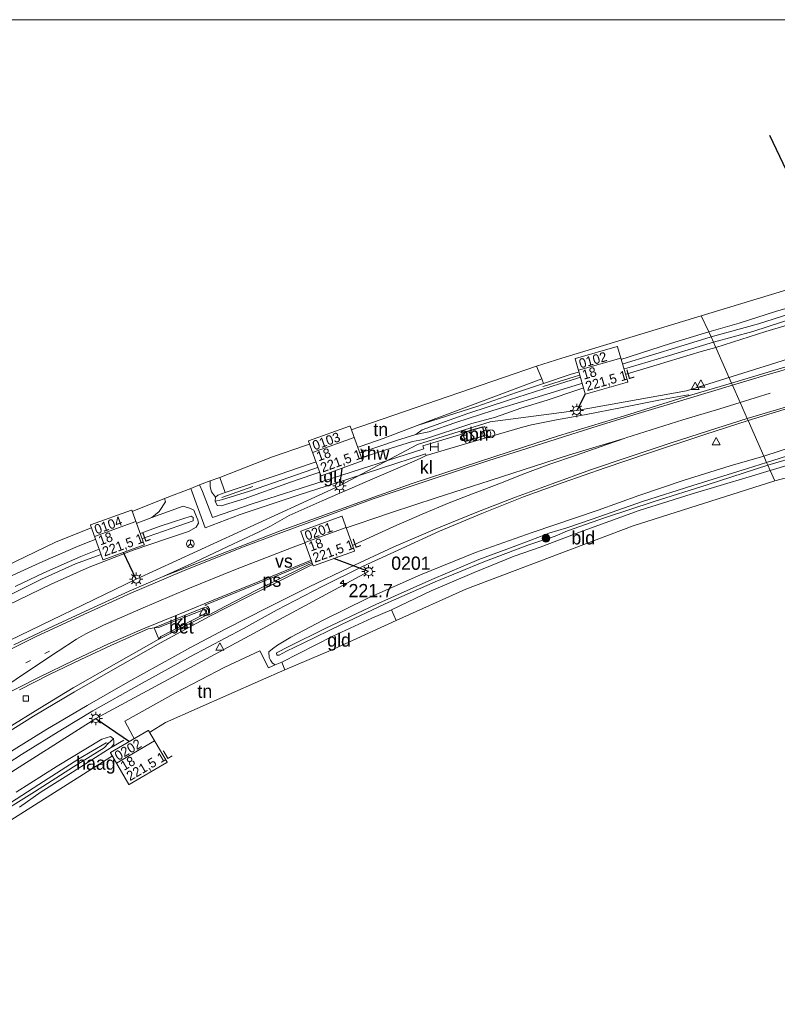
# Model space of a CAD drawing. Header units: metres. Extents: x 232248 to 233905, y 443105 to 443956.
# Tile 13 of 18: x 233054 to 233197, y 443611 to 443797. Entities that reach past the tile are written whole.
import ezdxf
from ezdxf.enums import TextEntityAlignment as Align

# ---------------------------------------------------------------- set-up
doc = ezdxf.new("R2010")
doc.units = ezdxf.units.M
doc.set_wipeout_variables(frame=1)
doc.linetypes.add('13strp', pattern=[4, 1, -3])
for name, color, linetype, lineweight in [('af-bs-haag', 8, 'haag', 18), ('af-bs-haagraster', 8, 'haag', 18), ('af-bs-rasterhekwerk', 8, 'hekwerk', 18), ('as-bs-kilometr', 1, 'Continuous', 18), ('bp-bs-bomenrij', 8, 'laanbep', 18), ('bp-bs-boom', 8, 'Continuous', 18), ('bw-bs-rona', 8, 'Continuous', 18), ('gw-bs-bodemwatergang', 8, 'Continuous', 18), ('gw-bs-insteekwatergang', 8, 'Continuous', 18), ('HTM_vb_kabeltrace_1', 5, 'Continuous', 18), ('HTM_vb_kabeltrace_2', 1, 'Continuous', 18), ('HTM_vb_lichtmast_t1', 5, 'Continuous', 18), ('HTM_vb_lichtmast_t2', 1, 'Continuous', 18), ('kd-bs-dakrand', 13, 'Continuous', 18), ('kd-bs-maaiveldlijn', 8, 'Continuous', 18), ('kd-bs-nok', 13, 'Continuous', 18), ('kd-bs-opnamedtmgrens', 173, 'Continuous', 18), ('mk-b5-verdrijfstrp', 8, 'Continuous', 18), ('mk-b5-vlakmark', 8, 'Continuous', 18), ('mk-bs-13streep 0.45', 8, '13strp', 18), ('mk-bs-streep 0.15', 8, 'Continuous', 18), ('og-b5-grond_ingericht', 8, 'Continuous', 18), ('og-b5-inrichtingselement', 8, 'Continuous', 18), ('og-bs-hulpgeometrie', 53, 'Continuous', 18), ('og-bs-inrichtingselement', 253, 'Continuous', 18), ('og-bs-terreinafscheiding', 253, 'Continuous', 18), ('vh-b5-verh_soort', 8, 'Continuous', 18), ('vh-bs-band', 8, 'Continuous', 18), ('wh-bs-greppel', 8, 'greppel', 18), ('wh-bs-kolk', 8, 'Continuous', 18), ('wm-bs-t25_1000', 7, 'Continuous', 25), ('wm-bs-verkeersbord', 8, 'Continuous', 18)]:
    doc.layers.add(name, color=color, linetype=linetype, lineweight=lineweight)
doc.layers.add('to-xx-bibcontour', color=253, linetype='Continuous')
doc.layers.add('to-xx-deelkader', color=133, linetype='Continuous', lineweight=18, plot=False)
doc.styles.add('rtw_iso', font='iso-rtw.shx')
doc.linetypes.add('greppel', pattern='A,25.5,-0.01,[14,RTW.shx,S=1,R=0,X=0,Y=0],1,[14,RTW.shx,S=1,R=0,X=0,Y=0],1,[14,RTW.shx,S=1,R=0,X=0,Y=0],1,[14,RTW.shx,S=1,R=0,X=0,Y=0],1,[14,RTW.shx,S=1,R=0,X=0,Y=0],0.5,-0.01', length=30.02)
doc.linetypes.add('haag', pattern='A,7,-1.5,[1,RTW.shx,S=0.75,R=45,X=0,Y=0],-1.5', length=10)
doc.linetypes.add('hekwerk', pattern='A,7,-1.5,[1,RTW.shx,S=0.75,R=0,X=0,Y=0],-1.5', length=10)
doc.linetypes.add('laanbep', pattern='A,20,-1,[4,RTW.shx,S=0.75,R=0,X=0,Y=0],-1', length=22)

# ---------------------------------------------------------------- blocks, each defined once
blk = doc.blocks.new('dtbattr-l')
at = {"style": 'rtw_iso'}
blk.add_attdef('TAG', (0, 0), '', height=2.5, dxfattribs=at)
blk = doc.blocks.new('nokplat')
for p, q in [((-0.25, 1), (-1.25, 0)), ((-1.25, 0), (-0.25, -1)), ((0.25, 1), (1.25, 0)), ((1.25, 0), (0.25, -1))]:
    blk.add_line(p, q)
blk = doc.blocks.new('halte')
for p, q in [((-0.75, -0.75), (-0.75, 0.75)), ((0.75, 0), (-0.75, 0)), ((0.75, 0.75), (0.75, -0.75))]:
    blk.add_line(p, q)
blk = doc.blocks.new('prullenbak')
for centre in [(-0.375, 0), (0.375, 0)]:
    blk.add_circle(centre, 0.75)
blk = doc.blocks.new('boom')
blk.add_hatch(color=256).paths.add_polyline_path([(-0.75, 0, 1), (0.75, 0, 1)])
blk.add_circle((0, 0), 0.75)
blk = doc.blocks.new('hecto')
for p, q in [((0, 0.625), (-0.625, 0)), ((0, -0.625), (0, 0.625)), ((-0.625, 0), (0.625, 0)), ((0.625, 0), (0, -0.625))]:
    blk.add_line(p, q)
blk = doc.blocks.new('dtbattr')
at = {"style": 'rtw_iso'}
blk.add_attdef('TAG', (0.59, 0.87), '', height=2.5, dxfattribs=at)
blk = doc.blocks.new('verkeersbord')
for p, q in [((0, 0.75), (-0.75, -0.625)), ((0.75, -0.625), (0, 0.75)), ((-0.75, -0.625), (0.75, -0.625))]:
    blk.add_line(p, q)
blk = doc.blocks.new('kolk')
blk.add_lwpolyline([(-0.5, -0.5), (0.5, -0.5), (0.5, 0.5), (-0.5, 0.5)], close=True)
blk = doc.blocks.new('wegwijzer')
for q in [(-0.53, -0.53), (0, 0.75), (0.53, -0.53)]:
    blk.add_line((0, 0), q)
blk.add_circle((0, 0), 0.75)
blk = doc.blocks.new('dtbattr-r')
at = {"style": 'rtw_iso'}
blk.add_attdef('TAG', text='', height=2.5, dxfattribs=at).set_placement((0, 0), align=Align.MIDDLE_CENTER)
blk = doc.blocks.new('lantaarnpaal')
for p, q in [((-0.75, 0), (-1.25, 0)), ((-0.88, 0.88), (-0.53, 0.53)), ((0, 0.75), (0, 1.25)), ((0.53, 0.53), (0.88, 0.88)), ((0.75, 0), (1.25, 0)), ((-0.53, -0.53), (-0.88, -0.88)), ((0, -0.75), (0, -1.25)), ((0.53, -0.53), (0.88, -0.88))]:
    blk.add_line(p, q)
blk.add_circle((0, 0), 0.75)
blk = doc.blocks.new('Speedstartest')
at = {"color": 40, "lineweight": 0}
blk.add_wipeout([(0, 7), (0, 0), (8.34, 0), (8.34, 7)], dxfattribs=at).dxf.layer = 'to-xx-bibcontour'
at = {"layer": 'to-xx-bibcontour', "color": 40, "lineweight": 0}
blk.add_lwpolyline([(0.06, 7), (8.28, 7, -0.414214), (8.34, 6.94), (8.34, 0.06, -0.414214), (8.28, 0), (0.06, 0, -0.414214), (0, 0.06), (0, 6.94, -0.414214)], format="xyb", close=True, dxfattribs=at)
blk.add_lwpolyline([(0, 4.71), (8.34, 4.71)], dxfattribs=at)
at = {"color": 0, "linetype": 'ByBlock', "style": 'rtw_iso'}
for tag, p in [('GRPNR/MSTNR', (0.49, 4.92, 20.25)), ('WEGNR.', (0.49, 2.72, 20.25)), ('VOEDINGSKAST', (0.49, 0.48, 20.25))]:
    blk.add_attdef(tag, p, '', height=1.8, dxfattribs=at)

msp = doc.modelspace()

# ---------------------------------------------------------------- linework, layer by layer
msp.add_line((233195.18, 443774.81), (233235.46, 443690.12))
at = {"layer": 'af-bs-haag'}
for points in [[(233070.88, 443659.25, 20.39), (233073.28, 443660.64, 20.4)], [(233057.67, 443650.9, 20.45), (233062.24, 443653.73, 20.45), (233070.88, 443659.25, 20.39)]]:
    msp.add_polyline3d(points, dxfattribs=at)
at = {"layer": 'af-bs-haagraster'}
msp.add_polyline3d([(233075.49, 443660.47, 20.55), (233073.47, 443664.24, 20.45), (233083.19, 443669.62, 20.6), (233092.35, 443674.43, 20.67), (233098.94, 443677.52, 20.34), (233100.61, 443674.3, 20.32)], dxfattribs=at)
at = {"layer": 'af-bs-rasterhekwerk'}
for points in [[(233151.21, 443731.23, 20.52), (233152.21, 443728.85, 20.52), (233142.67, 443725.26, 20.43), (233128.68, 443720.04, 20.7)], [(233092.45, 443707.38, 20.84), (233102.64, 443710.79, 20.72), (233112.31, 443714.13, 20.64), (233122.28, 443717.59, 20.64), (233128.68, 443720.04, 20.7)], [(233092.45, 443707.38, 20.84), (233091.4, 443710.22, 20.98)]]:
    msp.add_polyline3d(points, dxfattribs=at)
at = {"layer": 'bp-bs-bomenrij'}
for points in [[(233152.39, 443727.4, 20.26), (233152.64, 443727.47, 20.26), (233164.79, 443731.21, 20.26)], [(233091.77, 443706.43, 20.89), (233097.67, 443708.5, 20.71)]]:
    msp.add_polyline3d(points, dxfattribs=at)
at = {"layer": 'gw-bs-bodemwatergang'}
for points in [[(233184.18, 443736.74, 19.6), (233193.15, 443739.19, 19.6), (233203.21, 443742.4, 19.6), (233214.07, 443745.62, 19.6), (233223.66, 443748.44, 19.6), (233228.79, 443750, 19.58)], [(233231.76, 443750, 19.57), (233229.85, 443749.43, 19.59), (233221.75, 443746.88, 19.59), (233211.61, 443743.91, 19.61), (233203.06, 443741.39, 19.61), (233192.05, 443737.75, 19.57), (233184.63, 443735.73, 19.6)], [(233194.66, 443713.06, 19.55), (233206.15, 443716.68, 19.54), (233216.72, 443719.98, 19.54), (233229.91, 443723.97, 19.45), (233241.65, 443727.52, 19.45), (233250.91, 443730.3, 19.45), (233264.54, 443734.14, 19.45), (233272.49, 443736.64, 19.45), (233280.11, 443739.06, 19.45), (233287.27, 443741.35, 19.45), (233290.55, 443742.24, 19.43), (233293.19, 443743.05, 19.43), (233295.9, 443743.78, 19.53), (233298.69, 443744.51, 19.53), (233301.04, 443745.09, 19.38), (233308.08, 443747.36, 19.3), (233313.82, 443749.25, 19.3), (233316.3, 443750, 19.3)], [(233319.14, 443750, 19.35), (233313.54, 443748.3, 19.32), (233302.28, 443744.81, 19.32), (233298.63, 443743.55, 19.4), (233295.29, 443742.64, 19.43), (233289.95, 443741.22, 19.36), (233284.03, 443739.44, 19.33), (233277.18, 443737.41, 19.35), (233271.71, 443735.71, 19.45), (233265.38, 443733.66, 19.45), (233259.45, 443731.92, 19.38), (233253.52, 443730.24, 19.4), (233248.19, 443728.52, 19.4), (233242.2, 443726.8, 19.4), (233233.29, 443724.03, 19.44), (233223.8, 443721.09, 19.45), (233213.97, 443718.2, 19.51), (233203.48, 443715.03, 19.39), (233194.9, 443712.51, 19.55)], [(233128.42, 443718.34, 20.16), (233129.6, 443719.18, 20.16), (233138.27, 443722.28, 20.16), (233146.1, 443724.85, 19.92), (233155.56, 443727.87, 19.91), (233167.55, 443731.69, 19.83), (233178.24, 443734.94, 19.57), (233184.18, 443736.74, 19.6)], [(233184.63, 443735.73, 19.6), (233175.67, 443733.07, 19.6), (233167.19, 443730.53, 19.71), (233159.35, 443727.86, 19.75), (233150.05, 443725.02, 19.88), (233142.98, 443722.87, 19.89), (233135.99, 443720.6, 20.05), (233130.86, 443718.83, 20.09), (233128.42, 443718.34, 20.16)], [(233102.17, 443676.67, 19.8), (233102.14, 443677.12, 19.8), (233104.44, 443678.33, 19.8), (233111.33, 443681.74, 19.71), (233120.85, 443686.21, 19.59), (233131.46, 443690.97, 19.58), (233140.34, 443694.72, 19.55), (233147.32, 443697.34, 19.55), (233151.97, 443699.09, 19.69), (233153.54, 443699.68, 19.76), (233156.96, 443700.69, 19.68), (233161.74, 443702.35, 19.58), (233171.22, 443705.67, 19.57), (233180.75, 443708.69, 19.54), (233191.03, 443711.94, 19.55), (233194.66, 443713.06, 19.55)], [(233194.9, 443712.51, 19.55), (233183.43, 443708.86, 19.54), (233173.44, 443705.69, 19.54), (233164.06, 443702.57, 19.54), (233157.04, 443700.13, 19.66), (233154.7, 443699.13, 19.75), (233151.86, 443698.17, 19.74), (233149.56, 443697.46, 19.6), (233141.27, 443694.28, 19.52), (233132.1, 443690.51, 19.53), (233122.62, 443686.39, 19.53), (233114.36, 443682.46, 19.54), (233107.14, 443678.96, 19.66), (233104.03, 443677.45, 19.83), (233102.64, 443676.67, 19.83), (233102.17, 443676.67, 19.8)], [(233052.8, 443689.62, 19.8), (233058.21, 443692.2, 19.8), (233065.19, 443695.27, 19.91), (233069.88, 443697.18, 19.94), (233075.08, 443699.14, 19.94), (233079.99, 443700.97, 19.94), (233082.84, 443701.93, 19.82), (233085.99, 443702.9, 19.76), (233086.4, 443702.64, 19.76), (233086.4, 443702.03, 19.76), (233083.7, 443701.06, 19.76), (233074.99, 443698.04, 19.95), (233069.49, 443695.86, 20.02), (233064.16, 443693.92, 19.88), (233057.76, 443690.99, 19.82), (233052.22, 443688.23, 19.79)], [(233012.13, 443619.47, 20.22), (233013.79, 443621.28, 20.22), (233020.49, 443626.59, 20.2), (233027.56, 443631.85, 20.09), (233034.8, 443637.25, 20.06), (233042.68, 443642.55, 20.06), (233050.85, 443648.08, 20.06), (233057.27, 443652.25, 20.03), (233064.79, 443657.09, 20.02), (233069.95, 443660.14, 20.06), (233070.34, 443660.03, 19.93), (233069.56, 443659.19, 19.93), (233063.77, 443655.62, 19.93), (233056.44, 443650.87, 19.93), (233048.12, 443645.69, 19.98), (233041.88, 443641.15, 20.07), (233035.63, 443636.82, 20.11), (233029.69, 443632.49, 20.06), (233021.7, 443626.43, 20.06), (233015.39, 443621.67, 20.17), (233013.65, 443620.21, 20.19), (233012.13, 443619.47, 20.22)]]:
    msp.add_polyline3d(points, dxfattribs=at)
at = {"layer": 'gw-bs-insteekwatergang'}
for points in [[(233225.23, 443750, 20.03), (233217, 443747.52, 20.07), (233206.97, 443744.63, 20.13), (233196.33, 443741.54, 20.11), (233189.49, 443739.34, 20.11), (233183.74, 443737.74, 20.08)], [(233185.05, 443734.78, 20.3), (233194.51, 443737.76, 20.29), (233205.28, 443740.96, 20.24), (233217.87, 443744.91, 20.21), (233230.45, 443748.63, 20.18), (233234.66, 443750, 20.18)], [(233194.15, 443714.21, 20.14), (233202.64, 443716.98, 20.14), (233214.35, 443720.72, 20.19), (233222.48, 443723.2, 20.19), (233233.12, 443726.22, 20.2), (233245.59, 443729.79, 20.2), (233254.71, 443732.77, 20.15), (233264.86, 443735.8, 20.15), (233274.06, 443738.77, 20.15), (233283.27, 443741.58, 20.15), (233288.98, 443743.21, 20.15), (233294.57, 443744.74, 20.15), (233301.18, 443746.78, 20.15), (233308.51, 443749.1, 20.15), (233311.43, 443750, 20.15)], [(233323.39, 443750, 19.95), (233321.27, 443749.39, 19.95), (233312.04, 443746.52, 20.03), (233300.15, 443742.64, 20.02), (233290.79, 443740.09, 19.92), (233280.92, 443737.48, 19.91), (233270.64, 443734.31, 19.91), (233261.64, 443731.52, 19.91), (233248.45, 443727.35, 19.97), (233241.08, 443725.28, 20), (233235.94, 443723.94, 20.02), (233228.6, 443721.58, 20.02), (233222.28, 443719.58, 20.02), (233213.15, 443716.96, 20.05), (233202.24, 443713.59, 19.98), (233195.35, 443711.51, 19.92)], [(233183.74, 443737.74, 20.08), (233176.52, 443735.51, 20.2), (233164.96, 443731.78, 20.29), (233157.59, 443729.64, 20.32), (233152.52, 443727.96, 20.32), (233147.43, 443726.27, 20.32), (233139.92, 443723.59, 20.42), (233128.68, 443720.04, 20.7)], [(233092.45, 443707.38, 20.84), (233091.07, 443706.86, 21.05), (233090.62, 443706.51, 21.08), (233090.52, 443705.74, 21.08), (233090.92, 443704.94, 21.08), (233091.69, 443704.86, 21.07), (233096.01, 443706.19, 21.02), (233104.79, 443709.35, 20.98), (233113.39, 443712.31, 20.73), (233121.75, 443715.14, 20.73), (233127.79, 443717.02, 20.73), (233129.87, 443717.39, 20.85), (233138.97, 443720.4, 20.85), (233143.45, 443721.62, 20.83), (233148.24, 443723.3, 20.57), (233153.19, 443724.78, 20.59), (233164.99, 443728.78, 20.59), (233173.97, 443731.46, 20.38), (233182.31, 443734, 20.3), (233185.05, 443734.78, 20.3)], [(233194.15, 443714.21, 20.14), (233187.76, 443712.44, 20.14), (233179.1, 443709.73, 20.14), (233170.53, 443706.84, 20.18), (233162.83, 443704.05, 20.21), (233150.38, 443699.82, 20.22), (233139.67, 443696.04, 20.24), (233129.28, 443691.82, 20.3), (233119.35, 443687.45, 20.35), (233110.96, 443683.31, 20.36), (233104.84, 443680.07, 20.36), (233102.32, 443678.54, 20.33), (233101.36, 443677.89, 20.28), (233100.7, 443677.3, 20.27), (233100.74, 443676.23, 20.22)], [(233195.35, 443711.51, 19.92), (233191.37, 443710.37, 19.89), (233180.41, 443707.08, 19.88), (233170.59, 443703.97, 19.89), (233160.02, 443700.15, 19.99), (233151.89, 443697.08, 20.02), (233147.01, 443695.39, 20.1), (233139.42, 443692.3, 20.14), (233131.3, 443688.81, 20.15), (233123.85, 443685.23, 20.16), (233120.11, 443683.65, 20.16), (233112.78, 443680.26, 20.16), (233103.11, 443675.38, 20.16), (233101.86, 443674.83, 20.26), (233101.39, 443675.15, 20.22), (233100.96, 443675.75, 20.22), (233100.74, 443676.23, 20.22)], [(233087.02, 443702.81, 21.02), (233086.52, 443704.07, 21.04), (233085.86, 443704.39, 21.1), (233084.48, 443704.79, 21.12), (233078.58, 443702.67, 21.05), (233071.87, 443700.09, 21.06), (233064.7, 443697.25, 21.13), (233058, 443694.33, 21.16), (233050.97, 443691.15, 21.16)], [(233087.02, 443702.81, 21.02), (233087.27, 443702.2, 21.02), (233087.4, 443701.57, 20.95), (233086.98, 443700.81, 20.92), (233085.5, 443700.05, 20.89), (233081.54, 443698.7, 20.88), (233075.05, 443696.5, 20.95), (233066.78, 443693.26, 20.91), (233059.57, 443690.06, 20.91), (233051.39, 443686.14, 20.91)], [(233070.88, 443659.25, 20.39), (233071.39, 443659.87, 20.39), (233071.41, 443660.35, 20.39), (233071.36, 443660.85, 20.33), (233070.79, 443661.33, 20.33), (233069.11, 443660.84, 20.33), (233060.72, 443655.71, 20.33), (233052.94, 443650.8, 20.35)], [(233053.57, 443647.97, 20.45), (233057.67, 443650.9, 20.45)]]:
    msp.add_polyline3d(points, dxfattribs=at)
at = {"layer": 'HTM_vb_kabeltrace_1'}
for p, q in [((233179.55, 443726.55), (233202.46, 443733.8)), ((233158.81, 443722.87), (233179.55, 443726.55)), ((233142.44, 443720.72), (233158.81, 443722.87)), ((233128.74, 443716.47), (233142.44, 443720.72)), ((233114.02, 443708.62), (233128.74, 443716.47)), ((233075.64, 443691.03), (233114.02, 443708.62)), ((233075.63, 443691.03), (233039.6, 443673.65))]:
    msp.add_line(p, q, dxfattribs=at)
at = {"layer": 'HTM_vb_kabeltrace_2'}
for p in [(233119.51, 443692.44, 20.87), (233034.88, 443643.79, 20.87)]:
    msp.add_line(p, (233067.99, 443664.7, 20.87), dxfattribs=at)
at = {"layer": 'kd-bs-dakrand'}
msp.add_polyline3d([(233138.85, 443719.08, 23.11), (233141.02, 443719.71, 23.11), (233141.47, 443718.17, 23.42), (233137.76, 443717.08, 23.42), (233137.31, 443718.62, 23.11), (233138.85, 443719.08, 23.11)], dxfattribs=at)
at = {"layer": 'kd-bs-maaiveldlijn'}
msp.add_polyline3d([(233138.84, 443719.12, 21), (233141.05, 443719.78, 21), (233141.08, 443719.68, 21), (233141.53, 443718.14, 21), (233137.73, 443717.02, 21), (233137.3, 443718.47, 21), (233137.25, 443718.65, 21), (233138.84, 443719.12, 21)], dxfattribs=at)
at = {"layer": 'kd-bs-opnamedtmgrens'}
for points in [[(233182.32, 443740.74, 20.25), (233197.04, 443745.21, 20.25), (233212.86, 443750, 20.19)], [(233337.03, 443750, 20.01), (233304.4, 443740.42, 20.07), (233226.98, 443717.66, 20), (233196.21, 443709.57, 19.92)], [(233035.85, 443686.19, 21.23), (233060.42, 443698.03, 21.11), (233080.99, 443706.24, 21.23), (233085.95, 443708.16, 21.28), (233087.61, 443708.8, 21.28), (233089.57, 443709.56, 21.24), (233091.4, 443710.22, 20.98), (233101.38, 443714.14, 20.69), (233151.21, 443731.23, 20.52), (233156.01, 443732.77, 20.61), (233182.32, 443740.74, 20.25)], [(233196.21, 443709.57, 19.92), (233169.45, 443701.07, 19.92), (233137.84, 443689.16, 20.09), (233124.74, 443683.23, 20.07), (233112.91, 443677.8, 20.07), (233103.7, 443673.91, 20.16), (233099.07, 443671.92, 20.53), (233081.13, 443663.98, 20.71), (233075.49, 443660.47, 20.55), (233073.73, 443659.33, 20.55), (233048.34, 443643.24, 20.55)]]:
    msp.add_polyline3d(points, dxfattribs=at)
at = {"layer": 'mk-b5-verdrijfstrp'}
msp.add_polyline3d([(233048.19, 443668.95, 20.82), (233054.57, 443673.23, 20.86), (233060.88, 443677.46, 20.88), (233064.34, 443679.67, 20.9), (233066.15, 443680.71, 20.93), (233069.46, 443682.34, 20.93), (233076.48, 443685.45, 20.93), (233085.38, 443689.19, 20.94), (233094.38, 443692.87, 20.9), (233105.26, 443697.06, 20.88), (233114.18, 443700.33, 20.86), (233123.81, 443703.58, 20.86), (233132.24, 443706.35, 20.84), (233142.43, 443709.66, 20.85), (233152.97, 443713.02, 20.73), (233157.45, 443714.48, 20.73), (233167.92, 443717.65, 20.72), (233164.5, 443716.44, 20.74), (233158.6, 443714.36, 20.8), (233153.72, 443712.71, 20.81), (233148.48, 443710.75, 20.88), (233144.58, 443709.22, 20.87), (233139.14, 443707.15, 20.87), (233134.69, 443705.41, 20.87), (233129.59, 443703.3, 20.87), (233124.26, 443700.95, 20.86), (233115.19, 443696.81, 20.85), (233114.55, 443696.98, 20.85), (233088.48, 443686.37, 20.89), (233082.99, 443684.08, 20.86), (233077.23, 443681.75, 20.82), (233070.41, 443678.83, 20.85), (233063.93, 443675.76, 20.86), (233057.19, 443672.45, 20.86), (233049.79, 443668.72, 20.85)], dxfattribs=at)
at = {"layer": 'mk-b5-vlakmark'}
msp.add_polyline3d([(233089.28, 443684.21, 20.87), (233089.48, 443684.71, 20.87), (233089.45, 443685.36, 20.89), (233089.14, 443685.85, 20.89), (233088.6, 443686.14, 20.89), (233113.9, 443696.45, 20.85), (233106.76, 443693.08, 20.81), (233098.49, 443689, 20.8), (233092.52, 443685.92, 20.82)], close=True, dxfattribs=at)
at = {"layer": 'mk-bs-13streep 0.45'}
msp.add_polyline3d([(233059.26, 443677.45, 20.86), (233048.6, 443672.12, 20.95), (233038.01, 443666.6, 20.93), (233027.52, 443660.85, 20.98), (233017.22, 443654.8, 20.99), (233006.32, 443647.98, 21.01), (232997.2, 443641.81, 21), (232987.33, 443634.91, 21), (232979.99, 443629.57, 21.04), (232973.61, 443624.84, 21.05), (232967.37, 443620.01, 21.08), (232961, 443614.88, 21.09)], dxfattribs=at)
at = {"layer": 'mk-bs-streep 0.15'}
for points in [[(233262.5, 443750, 20.64), (233248.85, 443745.91, 20.69), (233231.03, 443740.48, 20.72), (233216.3, 443736.02, 20.67), (233202.58, 443731.88, 20.71), (233194.52, 443729.5, 20.77), (233188.2, 443727.67, 20.72)], [(233191.01, 443721.32, 20.63), (233200.98, 443724.3, 20.64), (233210.42, 443727.16, 20.67), (233221.36, 443730.47, 20.66), (233233.93, 443734.26, 20.66), (233246.48, 443738.08, 20.66), (233259.78, 443742.11, 20.66), (233273.74, 443746.32, 20.64), (233285.53, 443749.9, 20.61), (233285.86, 443750, 20.61)], [(233047.97, 443675.84, 21.07), (233056.6, 443680.12, 21.07), (233065.73, 443684.37, 21.02), (233074.62, 443688.35, 20.96), (233084.27, 443692.46, 21), (233095.7, 443697.04, 20.99), (233102.44, 443699.6, 20.98), (233110.81, 443702.69, 20.99), (233120.39, 443706.16, 20.99), (233130.38, 443709.53, 20.95), (233142.02, 443713.39, 20.92), (233149.58, 443715.76, 20.84), (233161.63, 443719.6, 20.81), (233169.78, 443722.1, 20.78), (233179.64, 443725.07, 20.74), (233188.2, 443727.67, 20.72)], [(233189.66, 443724.36, 20.79), (233195.3, 443726.11, 20.79)], [(233168.05, 443717.68, 20.72), (233178.86, 443721.07, 20.76), (233185.85, 443723.2, 20.81), (233189.66, 443724.36, 20.79)], [(233191.01, 443721.32, 20.63), (233183.65, 443719.01, 20.68), (233176.46, 443716.7, 20.68), (233168.33, 443713.99, 20.67), (233161.38, 443711.63, 20.66), (233154.17, 443709.04, 20.66), (233147.23, 443706.48, 20.71), (233139.65, 443703.56, 20.76), (233132.09, 443700.45, 20.71), (233124.3, 443697.11, 20.67), (233115.93, 443693.24, 20.7), (233108.29, 443689.59, 20.72), (233100.48, 443685.69, 20.77), (233092.4, 443681.58, 20.77), (233085.87, 443678.12, 20.81), (233074.06, 443671.6, 20.81), (233066.38, 443667.16, 20.81), (233058.57, 443662.56, 20.81), (233050.77, 443657.72, 20.82)], [(233049.36, 443660.91, 20.87), (233056.23, 443665.14, 20.83), (233064, 443669.76, 20.81), (233072.08, 443674.44, 20.81), (233075.57, 443676.37, 20.81), (233080.24, 443679.02, 20.82), (233089.39, 443683.96, 20.84), (233096.56, 443687.6, 20.84), (233102.74, 443690.7, 20.81), (233109.69, 443694.16, 20.8), (233114.95, 443696.7, 20.85)]]:
    msp.add_polyline3d(points, dxfattribs=at)
at = {"layer": 'og-b5-grond_ingericht'}
for points in [[(233226.98, 443717.66, 20), (233196.21, 443709.57, 19.92), (233195.35, 443711.51, 19.92), (233202.24, 443713.59, 19.98), (233213.15, 443716.96, 20.05), (233213.5, 443715.66, 20.09), (233226.52, 443719.54, 20.07), (233239.39, 443723.45, 20.03), (233253.22, 443727.65, 20.01), (233266.46, 443731.71, 20.01), (233281.69, 443736.64, 20.01), (233290.56, 443739.22, 20.01), (233296.37, 443740.5, 20.01), (233303.8, 443742.76, 20.01), (233320.98, 443747.87, 20.01), (233327.95, 443750, 20.01), (233337.03, 443750, 20.01), (233304.4, 443740.42, 20.07)], [(233091.4, 443710.22, 20.98), (233101.38, 443714.14, 20.69), (233151.21, 443731.23, 20.52), (233152.21, 443728.85, 20.52), (233142.67, 443725.26, 20.43), (233128.68, 443720.04, 20.7), (233122.28, 443717.59, 20.64), (233112.31, 443714.13, 20.64), (233102.64, 443710.79, 20.72), (233092.45, 443707.38, 20.84)], [(233124.74, 443683.23, 20.07), (233123.85, 443685.23, 20.16), (233131.3, 443688.81, 20.15), (233139.42, 443692.3, 20.14), (233147.01, 443695.39, 20.1), (233151.89, 443697.08, 20.02), (233160.02, 443700.15, 19.99), (233170.59, 443703.97, 19.89), (233180.41, 443707.08, 19.88), (233191.37, 443710.37, 19.89), (233195.35, 443711.51, 19.92), (233196.21, 443709.57, 19.92), (233169.45, 443701.07, 19.92), (233137.84, 443689.16, 20.09)], [(233124.74, 443683.23, 20.07), (233112.91, 443677.8, 20.07), (233103.7, 443673.91, 20.16), (233103.11, 443675.38, 20.16), (233112.78, 443680.26, 20.16), (233120.11, 443683.65, 20.16), (233123.85, 443685.23, 20.16)], [(233103.7, 443673.91, 20.16), (233099.07, 443671.92, 20.53), (233081.13, 443663.98, 20.71), (233075.49, 443660.47, 20.55), (233073.47, 443664.24, 20.45), (233083.19, 443669.62, 20.6), (233092.35, 443674.43, 20.67), (233098.94, 443677.52, 20.34), (233100.61, 443674.3, 20.32), (233101.86, 443674.83, 20.26), (233103.11, 443675.38, 20.16)]]:
    msp.add_polyline3d(points, close=True, dxfattribs=at)
at = {"layer": 'og-b5-inrichtingselement'}
msp.add_polyline3d([(233137.3, 443718.47, 21), (233137.25, 443718.65, 21), (233138.84, 443719.12, 21), (233141.05, 443719.78, 21), (233141.08, 443719.68, 21), (233141.53, 443718.14, 21), (233137.73, 443717.02, 21)], close=True, dxfattribs=at)
at = {"layer": 'og-bs-hulpgeometrie'}
for points in [[(233182.32, 443740.74, 20.25), (233183.74, 443737.74, 20.08), (233184.18, 443736.74, 19.6), (233184.63, 443735.73, 19.6), (233185.05, 443734.78, 20.3), (233188.05, 443727.99, 20.66), (233188.2, 443727.67, 20.72), (233189.66, 443724.36, 20.79), (233191.01, 443721.32, 20.63), (233191.17, 443720.96, 20.58), (233194.15, 443714.21, 20.14), (233194.66, 443713.06, 19.55), (233194.9, 443712.51, 19.55), (233195.35, 443711.51, 19.92), (233196.21, 443709.57, 19.92)], [(233090.52, 443705.74, 21.08), (233091.76, 443705.98, 20.69)], [(233070.34, 443660.03, 19.93), (233071.36, 443660.85, 20.33)]]:
    msp.add_polyline3d(points, dxfattribs=at)
at = {"layer": 'og-bs-terreinafscheiding'}
for points in [[(233188.05, 443727.99, 20.66), (233205.64, 443733.28, 20.66), (233219.05, 443737.38, 20.66), (233234.89, 443742.11, 20.64), (233246.7, 443745.67, 20.64), (233258.55, 443749.35, 20.62), (233260.74, 443750, 20.62)], [(233287.4, 443750, 20.48), (233286.29, 443749.66, 20.48), (233266.07, 443743.63, 20.48), (233247.08, 443737.82, 20.57), (233238.55, 443735.23, 20.59), (233221.33, 443729.97, 20.54), (233207.05, 443725.81, 20.64), (233191.17, 443720.96, 20.58)], [(233052.53, 443678.62, 21.02), (233059.97, 443682.16, 21.02), (233066.89, 443685.38, 20.99), (233074.27, 443688.74, 20.99), (233080.73, 443691.51, 20.97), (233086.68, 443694.24, 20.97), (233092.94, 443697.19, 20.97), (233098.85, 443699.95, 20.97), (233100.98, 443701.02, 20.97), (233104.53, 443703.03, 20.97), (233110.73, 443705.8, 21.02), (233119.28, 443709.52, 21), (233127.7, 443713.11, 20.95), (233129.22, 443713.82, 20.94), (233130.38, 443714.37, 20.97), (233142.07, 443717.81, 20.91), (233148.58, 443719.71, 20.86), (233150.29, 443720.13, 20.84), (233154.98, 443721.08, 20.81), (233160.24, 443722.03, 20.77), (233167.41, 443723.45, 20.76), (233174.29, 443724.78, 20.74), (233179.87, 443725.84, 20.7), (233180.07, 443725.67, 20.7), (233188.05, 443727.99, 20.66)], [(233152.21, 443728.85, 20.52), (233152.52, 443727.96, 20.32)], [(233180.07, 443725.67, 20.7), (233167.84, 443721.85, 20.77), (233155.38, 443718.08, 20.82), (233148.91, 443715.98, 20.83), (233137.38, 443712.2, 20.87), (233127.73, 443709.07, 20.91), (233117.85, 443705.57, 20.91), (233109.67, 443702.61, 20.91), (233103.03, 443700.18, 20.95), (233091.25, 443695.63, 20.95), (233080.73, 443691.51, 20.97)], [(233191.17, 443720.96, 20.58), (233183.01, 443718.31, 20.62), (233172.18, 443714.76, 20.62), (233164.17, 443712.05, 20.61), (233156.25, 443709.24, 20.61), (233148.77, 443706.54, 20.6), (233140.89, 443703.43, 20.57), (233132.92, 443700.06, 20.57), (233125.79, 443696.84, 20.57), (233118.51, 443693.48, 20.57), (233110.71, 443689.61, 20.57), (233102.25, 443685.26, 20.61), (233095.9, 443681.73, 20.61), (233085.85, 443676.43, 20.61), (233076.16, 443671.06, 20.61), (233067.42, 443666.17, 20.65), (233061.74, 443662.72, 20.65), (233053.99, 443657.9, 20.65), (233047.98, 443654.07, 20.65)], [(233137.3, 443718.47, 21), (233129.76, 443716.22, 20.96), (233129.94, 443715.64, 20.95), (233111.14, 443709.61, 20.9), (233097.72, 443705.31, 20.99), (233090.05, 443702.66, 21.12), (233088.12, 443707.56, 21.27), (233087.61, 443708.8, 21.28)], [(233141.08, 443719.68, 21), (233141.47, 443719.81, 21), (233142.07, 443717.81, 20.91)], [(233085.95, 443708.16, 21.28), (233088.64, 443700.74, 21.11), (233095.25, 443703.23, 21.07), (233106.42, 443706.91, 21.02), (233113.23, 443709.12, 20.98), (233130.27, 443714.71, 20.95), (233130.38, 443714.37, 20.97)], [(233089.57, 443709.56, 21.24), (233089.62, 443708.46, 21.24), (233089.82, 443707.49, 21.24), (233090.62, 443706.51, 21.08)], [(233078.58, 443702.67, 21.05), (233079.94, 443703.8, 21.2), (233081.14, 443705.6, 21.23), (233080.99, 443706.24, 21.23)], [(233053.62, 443670.15, 20.77), (233059.24, 443673.01, 20.8), (233065.16, 443675.84, 20.82), (233070.81, 443678.5, 20.83), (233077.91, 443681.66, 20.81), (233079.01, 443681.83, 20.86), (233088.48, 443685.7, 20.93), (233088.93, 443685.63, 20.93), (233089.25, 443685.22, 20.93), (233089.31, 443684.79, 20.93), (233089.07, 443684.29, 20.93), (233088.29, 443683.91, 20.93), (233079.89, 443679.68, 20.88), (233072.36, 443675.44, 20.88), (233063.75, 443670.48, 20.81), (233057.43, 443666.66, 20.79), (233051.35, 443662.87, 20.79)], [(233123.85, 443685.23, 20.16), (233124.74, 443683.23, 20.07)], [(233079.89, 443679.68, 20.88), (233079.01, 443681.83, 20.86)], [(233103.11, 443675.38, 20.16), (233103.7, 443673.91, 20.16)], [(233100.61, 443674.3, 20.32), (233101.86, 443674.83, 20.26)]]:
    msp.add_polyline3d(points, dxfattribs=at)
at = {"layer": 'to-xx-deelkader', "elevation": 20.96}
msp.add_lwpolyline([(233325.31, 443222.63), (232514.31, 443222.63), (232514.31, 443796.63), (233325.31, 443796.63), (233325.31, 443222.63), (233284.76, 443222.63), (233325.31, 443263.18)], dxfattribs=at)
at = {"layer": 'vh-b5-verh_soort'}
for points in [[(233207.05, 443725.81, 20.64), (233191.17, 443720.96, 20.58), (233191.01, 443721.32, 20.63), (233189.66, 443724.36, 20.79), (233188.2, 443727.67, 20.72), (233188.05, 443727.99, 20.66), (233205.64, 443733.28, 20.66), (233219.05, 443737.38, 20.66), (233234.89, 443742.11, 20.64), (233246.7, 443745.67, 20.64), (233258.55, 443749.35, 20.62), (233260.74, 443750, 20.62), (233287.4, 443750, 20.48), (233286.29, 443749.66, 20.48), (233266.07, 443743.63, 20.48), (233247.08, 443737.82, 20.57), (233238.55, 443735.23, 20.59), (233221.33, 443729.97, 20.54)], [(233130.38, 443714.37, 20.97), (233142.07, 443717.81, 20.91), (233148.58, 443719.71, 20.86), (233150.29, 443720.13, 20.84), (233154.98, 443721.08, 20.81), (233160.24, 443722.03, 20.77), (233167.41, 443723.45, 20.76), (233174.29, 443724.78, 20.74), (233179.87, 443725.84, 20.7), (233180.07, 443725.67, 20.7), (233167.84, 443721.85, 20.77), (233155.38, 443718.08, 20.82), (233148.91, 443715.98, 20.83), (233137.38, 443712.2, 20.87), (233127.73, 443709.07, 20.91), (233117.85, 443705.57, 20.91), (233109.67, 443702.61, 20.91), (233103.03, 443700.18, 20.95), (233091.25, 443695.63, 20.95), (233080.73, 443691.51, 20.97), (233086.68, 443694.24, 20.97), (233092.94, 443697.19, 20.97), (233098.85, 443699.95, 20.97), (233100.98, 443701.02, 20.97), (233104.53, 443703.03, 20.97), (233110.73, 443705.8, 21.02), (233119.28, 443709.52, 21), (233127.7, 443713.11, 20.95), (233129.22, 443713.82, 20.94)], [(233085.95, 443708.16, 21.28), (233087.61, 443708.8, 21.28), (233088.12, 443707.56, 21.27), (233090.05, 443702.66, 21.12), (233097.72, 443705.31, 20.99), (233111.14, 443709.61, 20.9), (233129.94, 443715.64, 20.95), (233129.76, 443716.22, 20.96), (233137.3, 443718.47, 21), (233137.73, 443717.02, 21), (233141.53, 443718.14, 21), (233141.08, 443719.68, 21), (233141.47, 443719.81, 21), (233142.07, 443717.81, 20.91), (233130.38, 443714.37, 20.97), (233130.27, 443714.71, 20.95), (233113.23, 443709.12, 20.98), (233106.42, 443706.91, 21.02), (233095.25, 443703.23, 21.07), (233088.64, 443700.74, 21.11)], [(233088.93, 443685.63, 20.93), (233089.25, 443685.22, 20.93), (233089.31, 443684.79, 20.93), (233089.07, 443684.29, 20.93), (233088.29, 443683.91, 20.93), (233079.89, 443679.68, 20.88), (233080.27, 443680.2, 20.95), (233088.49, 443684.42, 21), (233088.76, 443684.67, 21.01), (233088.91, 443684.85, 21.04), (233088.89, 443685.04, 21.04), (233088.75, 443685.25, 21.04), (233088.57, 443685.31, 21.04), (233088.32, 443685.26, 21.04), (233079.83, 443681.91, 20.96), (233079.01, 443681.83, 20.86), (233088.48, 443685.7, 20.93)], [(233079.89, 443679.68, 20.88), (233079.01, 443681.83, 20.86), (233079.83, 443681.91, 20.96), (233088.32, 443685.26, 21.04), (233088.57, 443685.31, 21.04), (233088.75, 443685.25, 21.04), (233088.89, 443685.04, 21.04), (233088.91, 443684.85, 21.04), (233088.76, 443684.67, 21.01), (233088.49, 443684.42, 21), (233080.27, 443680.2, 20.95)]]:
    msp.add_polyline3d(points, close=True, dxfattribs=at)
for points in [[(233052.53, 443678.62, 21.02), (233059.97, 443682.16, 21.02), (233066.89, 443685.38, 20.99), (233074.27, 443688.74, 20.99), (233080.73, 443691.51, 20.97), (233091.25, 443695.63, 20.95), (233103.03, 443700.18, 20.95), (233109.67, 443702.61, 20.91), (233117.85, 443705.57, 20.91), (233127.73, 443709.07, 20.91), (233137.38, 443712.2, 20.87), (233148.91, 443715.98, 20.83), (233155.38, 443718.08, 20.82), (233167.84, 443721.85, 20.77), (233180.07, 443725.67, 20.7), (233188.05, 443727.99, 20.66), (233188.2, 443727.67, 20.72), (233189.66, 443724.36, 20.79), (233191.01, 443721.32, 20.63), (233191.17, 443720.96, 20.58), (233183.01, 443718.31, 20.62), (233172.18, 443714.76, 20.62), (233164.17, 443712.05, 20.61), (233156.25, 443709.24, 20.61), (233148.77, 443706.54, 20.6), (233140.89, 443703.43, 20.57), (233132.92, 443700.06, 20.57), (233125.79, 443696.84, 20.57), (233118.51, 443693.48, 20.57), (233110.71, 443689.61, 20.57), (233102.25, 443685.26, 20.61), (233095.9, 443681.73, 20.61), (233085.85, 443676.43, 20.61), (233076.16, 443671.06, 20.61), (233067.42, 443666.17, 20.65), (233061.74, 443662.72, 20.65), (233053.99, 443657.9, 20.65), (233047.98, 443654.07, 20.65)], [(233051.35, 443662.87, 20.79), (233057.43, 443666.66, 20.79), (233063.75, 443670.48, 20.81), (233072.36, 443675.44, 20.88), (233079.89, 443679.68, 20.88), (233088.29, 443683.91, 20.93), (233089.07, 443684.29, 20.93), (233089.31, 443684.79, 20.93), (233089.25, 443685.22, 20.93), (233088.93, 443685.63, 20.93), (233088.48, 443685.7, 20.93), (233079.01, 443681.83, 20.86), (233077.91, 443681.66, 20.81), (233070.81, 443678.5, 20.83), (233065.16, 443675.84, 20.82), (233059.24, 443673.01, 20.8), (233053.62, 443670.15, 20.77)]]:
    msp.add_polyline3d(points, dxfattribs=at)
at = {"layer": 'vh-bs-band'}
msp.add_polyline3d([(233079.01, 443681.83, 20.86), (233079.83, 443681.91, 20.96), (233088.32, 443685.26, 21.04), (233088.57, 443685.31, 21.04), (233088.75, 443685.25, 21.04), (233088.89, 443685.04, 21.04), (233088.91, 443684.85, 21.04), (233088.76, 443684.67, 21.01), (233088.49, 443684.42, 21), (233080.27, 443680.2, 20.95), (233079.89, 443679.68, 20.88)], dxfattribs=at)
at = {"layer": 'wh-bs-greppel'}
msp.add_polyline3d([(233091.76, 443705.98, 20.69), (233097.03, 443707.64, 20.56), (233104.66, 443710.28, 20.44), (233114.38, 443713.69, 20.3), (233124.8, 443717.2, 20.18), (233128.42, 443718.34, 20.16)], dxfattribs=at)

# ---------------------------------------------------------------- block references
at = {"layer": 'af-bs-haag'}
msp.add_blockref('dtbattr-l', (233064.3, 443655.04), dxfattribs=at).add_auto_attribs({'TAG': 'haag'})
at = {"layer": 'af-bs-rasterhekwerk'}
msp.add_blockref('dtbattr-l', (233110.62, 443713.55), dxfattribs=at).add_auto_attribs({'TAG': 'rasterhw'})
at = {"layer": 'as-bs-kilometr'}
msp.add_blockref('hecto', (233114.76, 443690.19, 20.67), dxfattribs=at)
ref = msp.add_blockref('dtbattr', (233114.76, 443690.19, 20.67), dxfattribs=at)
ref.add_attrib('TAG', '221.7', (233115.72, 443687.61, 20.67), dxfattribs={"layer": '0', "height": 2.5, "style": 'rtw_iso'})
at = {"layer": 'bp-bs-boom'}
msp.add_blockref('boom', (233153, 443698.75, 19.74), dxfattribs=at)
at = {"layer": 'bw-bs-rona'}
msp.add_blockref('wegwijzer', (233085.85, 443697.67, 21.04), dxfattribs=at)
at = {"layer": 'HTM_vb_lichtmast_t1'}
for p in [(233158.81, 443722.87), (233114.02, 443708.62), (233075.64, 443691.03)]:
    msp.add_blockref('lantaarnpaal', p, dxfattribs=at)
at = {"layer": 'HTM_vb_lichtmast_t1', "color": 1}
for p in [(233119.51, 443692.44, 20.87), (233067.99, 443664.7, 20.87)]:
    msp.add_blockref('lantaarnpaal', p, dxfattribs=at)
at = {"layer": 'HTM_vb_lichtmast_t2'}
ref = msp.add_blockref('dtbattr', (233129.97, 443689.92, 20.87), dxfattribs=at)
ref.add_attrib('TAG', '0201', (233123.78, 443692.79, 20.87), dxfattribs={"layer": '0', "height": 2.5, "style": 'rtw_iso'})
at = {"layer": 'kd-bs-nok'}
msp.add_blockref('nokplat', (233138.17, 443717.83, 23.25), dxfattribs=at)
at = {"layer": 'mk-b5-verdrijfstrp'}
msp.add_blockref('dtbattr-r', (233103.52, 443694.44), dxfattribs=at).add_auto_attribs({'TAG': 'vs'})
at = {"layer": 'mk-b5-vlakmark'}
msp.add_blockref('dtbattr-r', (233101.25, 443690.83), dxfattribs=at).add_auto_attribs({'TAG': 'ps'})
at = {"layer": 'og-b5-grond_ingericht'}
for p, values in [((233121.8, 443719.28), {'TAG': 'tn'}), ((233160.03, 443698.83), {'TAG': 'bld'}), ((233113.93, 443679.53), {'TAG': 'gld'}), ((233088.59, 443669.87), {'TAG': 'tn'})]:
    msp.add_blockref('dtbattr-r', p, dxfattribs=at).add_auto_attribs(values)
at = {"layer": 'og-b5-inrichtingselement'}
msp.add_blockref('dtbattr-r', (233139.39, 443718.4), dxfattribs=at).add_auto_attribs({'TAG': 'abri'})
at = {"layer": 'og-bs-inrichtingselement'}
for name, p in [('prullenbak', (233142.21, 443718.47, 22.02)), ('halte', (233131.92, 443715.99, 21.04))]:
    msp.add_blockref(name, p, dxfattribs=at)
at = {"layer": 'vh-b5-verh_soort'}
for p, values in [((233130.4, 443712.16), {'TAG': 'kl'}), ((233111.8, 443710.54, 20.73), {'TAG': 'tgl'}), ((233084.16, 443682.02), {'TAG': 'bet'}), ((233083.96, 443682.82), {'TAG': 'kl'})]:
    msp.add_blockref('dtbattr-r', p, dxfattribs=at).add_auto_attribs(values)
at = {"layer": 'wh-bs-kolk'}
msp.add_blockref('kolk', (233054.8, 443668.48, 20.57), dxfattribs=at)
at = {"layer": 'wm-bs-verkeersbord'}
for p in [(233181.16, 443727.48, 20.75), (233182.21, 443727.89, 20.74), (233185.11, 443717, 20.55), (233088.31, 443684.86, 21), (233091.41, 443678.23, 20.68)]:
    msp.add_blockref('verkeersbord', p, dxfattribs=at)

# ---------------------------------------------------------------- next in the draw order: block references
at = {"layer": 'wm-bs-t25_1000'}
for p, rotation, values in [((233160.42, 443725.92), 16.00999237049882, {'VOEDINGSKAST': '221,5 1L', 'WEGNR.': '18', 'GRPNR/MSTNR': '0102'}), ((233110.51, 443710.52, 41.11), 19.85515785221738, {'VOEDINGSKAST': '221,5 1L', 'WEGNR.': '18', 'GRPNR/MSTNR': '0103'}), ((233069.34, 443694.66, 20.47), 19.85515785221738, {'VOEDINGSKAST': '221,5 1L', 'WEGNR.': '18', 'GRPNR/MSTNR': '0104'}), ((233109.05, 443693.5, 20.47), 19.85515785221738, {'VOEDINGSKAST': '221,5 1L', 'WEGNR.': '18', 'GRPNR/MSTNR': '0201'}), ((233074.28, 443652.22, 20.47), 30.35979492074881, {'VOEDINGSKAST': '221,5 1L', 'WEGNR.': '18', 'GRPNR/MSTNR': '0202'})]:
    msp.add_blockref('Speedstartest', p, dxfattribs=dict(at, rotation=rotation)).add_auto_attribs(values)

# ---------------------------------------------------------------- next in the draw order: linework, layer by layer
for points in [[(233160.42, 443725.92), (233158.81, 443722.87)], [(233075.64, 443691.03), (233073.26, 443696.08)]]:
    msp.add_lwpolyline(points, dxfattribs=at)
for points, elevation in [([(233114.43, 443711.94), (233114.02, 443708.62)], 20.47), ([(233119.51, 443692.44), (233112.97, 443694.92)], 20.87), ([(233067.99, 443664.7), (233074.34, 443660.37)], 20.87)]:
    msp.add_lwpolyline(points, dxfattribs=dict(at, elevation=elevation))

doc.saveas('drawing.dxf')
